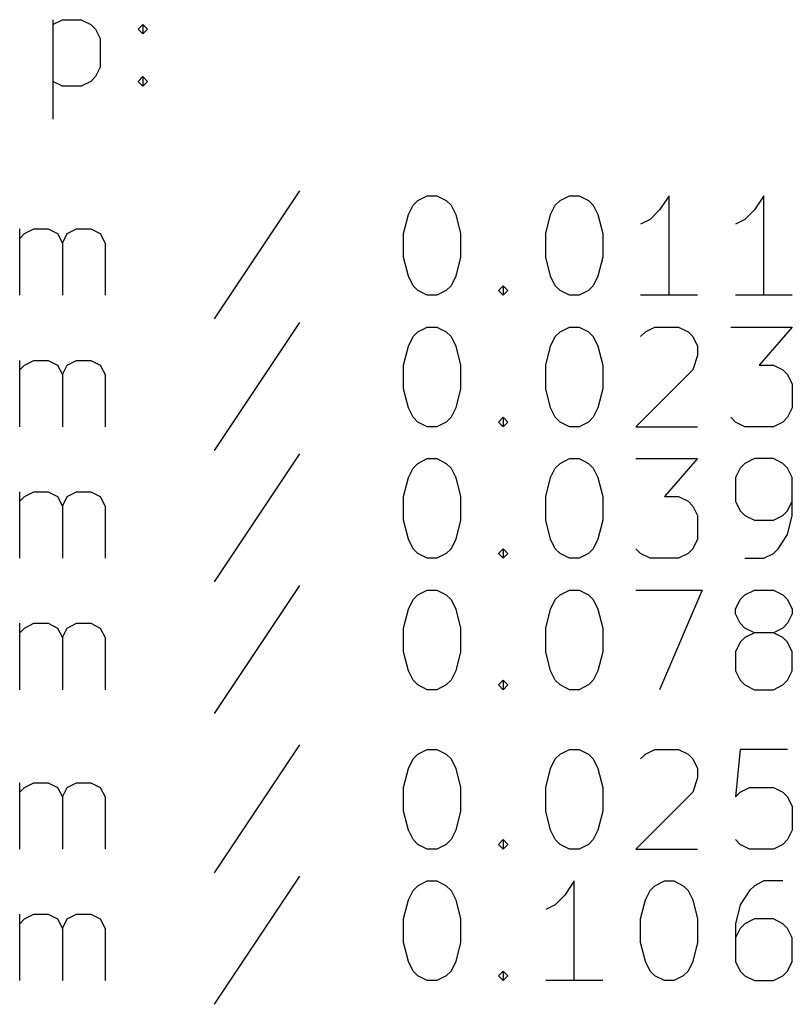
# Model space of a CAD drawing. Extents: x 32.9 to 103.1, y -87.4 to -35.5.
# Tile 2 of 4: x 48.8 to 64.3, y -87.1 to -67.3. Entities that reach past the tile are written whole.
import ezdxf

# ---------------------------------------------------------------- set-up
doc = ezdxf.new("R2010")
doc.units = 0
doc.layers.add('BLACK', color=7, linetype='CONTINUOUS')

msp = doc.modelspace()

# ---------------------------------------------------------------- linework, layer by layer
at = {"layer": 'BLACK', "linetype": 'CONTINUOUS'}
for p, q in [((49.46253, -67.331504), (49.46253, -69.331504)), ((49.46253, -67.426742), (49.653006, -67.331504)), ((49.653006, -67.331504), (50.033959, -67.331504)), ((50.033959, -67.331504), (50.224435, -67.426742)), ((50.224435, -67.426742), (50.319673, -67.52198)), ((50.319673, -67.52198), (50.414911, -67.712457)), ((51.176816, -67.52198), (51.272054, -67.426742)), ((51.272054, -67.617219), (51.176816, -67.52198)), ((51.272054, -67.426742), (51.367292, -67.52198)), ((51.272054, -67.426742), (51.272054, -67.617219)), ((51.367292, -67.52198), (51.272054, -67.617219)), ((50.414911, -67.712457), (50.414911, -68.283885)), ((50.414911, -68.283885), (50.319673, -68.474361)), ((49.653006, -68.664838), (49.46253, -68.5696)), ((50.224435, -68.5696), (50.033959, -68.664838)), ((50.319673, -68.474361), (50.224435, -68.5696)), ((51.176816, -68.5696), (51.272054, -68.474361)), ((51.272054, -68.664838), (51.176816, -68.5696)), ((51.272054, -68.474361), (51.367292, -68.5696)), ((51.272054, -68.474361), (51.272054, -68.664838)), ((51.367292, -68.5696), (51.272054, -68.664838)), ((50.033959, -68.664838), (49.653006, -68.664838)), ((54.414912, -70.7696), (52.700627, -73.341028)), ((56.700627, -71.055314), (56.795865, -70.960076)), ((56.795865, -70.960076), (56.986341, -70.864838)), ((56.986341, -70.864838), (57.176818, -70.864838)), ((57.176818, -70.864838), (57.367294, -70.960076)), ((57.367294, -70.960076), (57.462532, -71.055314)), ((59.55777, -71.055314), (59.653008, -70.960076)), ((59.653008, -70.960076), (59.843484, -70.864838)), ((59.843484, -70.864838), (60.033961, -70.864838)), ((60.033961, -70.864838), (60.224437, -70.960076)), ((60.224437, -70.960076), (60.319675, -71.055314)), ((61.843484, -70.864838), (61.653008, -71.150552)), ((61.843484, -72.864838), (61.843484, -70.864838)), ((63.748246, -70.864838), (63.55777, -71.150552)), ((63.748246, -72.864838), (63.748246, -70.864838)), ((56.605389, -71.24579), (56.700627, -71.055314)), ((57.462532, -71.055314), (57.55777, -71.24579)), ((59.462532, -71.24579), (59.55777, -71.055314)), ((60.319675, -71.055314), (60.414913, -71.24579)), ((61.653008, -71.150552), (61.462532, -71.341028)), ((63.55777, -71.150552), (63.367294, -71.341028)), ((56.510151, -71.626742), (56.605389, -71.24579)), ((57.55777, -71.24579), (57.653008, -71.626742)), ((59.367294, -71.626742), (59.462532, -71.24579)), ((60.414913, -71.24579), (60.510151, -71.626742)), ((61.462532, -71.341028), (61.272056, -71.436266)), ((63.367294, -71.341028), (63.176818, -71.436266)), ((48.795864, -72.864838), (48.795864, -71.531504)), ((48.891102, -71.626742), (49.081578, -71.531504)), ((49.081578, -71.531504), (49.367293, -71.531504)), ((49.367293, -71.531504), (49.557769, -71.626742)), ((49.748245, -71.626742), (49.938721, -71.531504)), ((49.938721, -71.531504), (50.224435, -71.531504)), ((50.224435, -71.531504), (50.414912, -71.626742)), ((48.795864, -71.72198), (48.891102, -71.626742)), ((49.557769, -71.626742), (49.653007, -71.817219)), ((49.653007, -71.817219), (49.748245, -71.626742)), ((50.414912, -71.626742), (50.51015, -71.817219)), ((56.510151, -72.102933), (56.510151, -71.626742)), ((57.653008, -71.626742), (57.653008, -72.102933)), ((59.367294, -72.102933), (59.367294, -71.626742)), ((60.510151, -71.626742), (60.510151, -72.102933)), ((49.653007, -71.817219), (49.653007, -72.864838)), ((50.51015, -71.817219), (50.51015, -72.864838)), ((56.605389, -72.483885), (56.510151, -72.102933)), ((57.653008, -72.102933), (57.55777, -72.483885)), ((59.462532, -72.483885), (59.367294, -72.102933)), ((60.510151, -72.102933), (60.414913, -72.483885)), ((56.700627, -72.674361), (56.605389, -72.483885)), ((57.55777, -72.483885), (57.462532, -72.674361)), ((59.55777, -72.674361), (59.462532, -72.483885)), ((60.414913, -72.483885), (60.319675, -72.674361)), ((56.795865, -72.7696), (56.700627, -72.674361)), ((57.462532, -72.674361), (57.367294, -72.7696)), ((58.414913, -72.7696), (58.510151, -72.674361)), ((58.510151, -72.674361), (58.605389, -72.7696)), ((58.510151, -72.674361), (58.510151, -72.864838)), ((59.653008, -72.7696), (59.55777, -72.674361)), ((60.319675, -72.674361), (60.224437, -72.7696)), ((56.986341, -72.864838), (56.795865, -72.7696)), ((57.176818, -72.864838), (56.986341, -72.864838)), ((57.367294, -72.7696), (57.176818, -72.864838)), ((58.510151, -72.864838), (58.414913, -72.7696)), ((58.605389, -72.7696), (58.510151, -72.864838)), ((59.843484, -72.864838), (59.653008, -72.7696)), ((60.033961, -72.864838), (59.843484, -72.864838)), ((60.224437, -72.7696), (60.033961, -72.864838)), ((62.414913, -72.864838), (61.272056, -72.864838)), ((64.319675, -72.864838), (63.176818, -72.864838)), ((54.414912, -73.4096), (52.700627, -75.981028)), ((56.795865, -73.600076), (56.986341, -73.504838)), ((56.986341, -73.504838), (57.176818, -73.504838)), ((57.176818, -73.504838), (57.367294, -73.600076)), ((59.653008, -73.600076), (59.843484, -73.504838)), ((59.843484, -73.504838), (60.033961, -73.504838)), ((60.033961, -73.504838), (60.224437, -73.600076)), ((61.367294, -73.600076), (61.55777, -73.504838)), ((61.55777, -73.504838), (62.033961, -73.504838)), ((62.033961, -73.504838), (62.224437, -73.600076)), ((63.08158, -73.504838), (64.319675, -73.504838)), ((64.319675, -73.504838), (63.653008, -74.266742)), ((56.605389, -73.88579), (56.700627, -73.695314)), ((56.700627, -73.695314), (56.795865, -73.600076)), ((57.367294, -73.600076), (57.462532, -73.695314)), ((57.462532, -73.695314), (57.55777, -73.88579)), ((59.462532, -73.88579), (59.55777, -73.695314)), ((59.55777, -73.695314), (59.653008, -73.600076)), ((60.224437, -73.600076), (60.319675, -73.695314)), ((60.319675, -73.695314), (60.414913, -73.88579)), ((61.272056, -73.695314), (61.367294, -73.600076)), ((62.224437, -73.600076), (62.319675, -73.695314)), ((62.319675, -73.695314), (62.414913, -73.88579)), ((56.510151, -74.266742), (56.605389, -73.88579)), ((57.55777, -73.88579), (57.653008, -74.266742)), ((59.367294, -74.266742), (59.462532, -73.88579)), ((60.414913, -73.88579), (60.510151, -74.266742)), ((62.414913, -73.88579), (62.414913, -74.076266)), ((62.414913, -74.076266), (62.319675, -74.36198)), ((48.795864, -75.504838), (48.795864, -74.171504)), ((48.795864, -74.36198), (48.891102, -74.266742)), ((48.891102, -74.266742), (49.081578, -74.171504)), ((49.081578, -74.171504), (49.367293, -74.171504)), ((49.367293, -74.171504), (49.557769, -74.266742)), ((49.557769, -74.266742), (49.653007, -74.457219)), ((49.653007, -74.457219), (49.748245, -74.266742)), ((49.748245, -74.266742), (49.938721, -74.171504)), ((49.938721, -74.171504), (50.224435, -74.171504)), ((50.224435, -74.171504), (50.414912, -74.266742)), ((50.414912, -74.266742), (50.51015, -74.457219)), ((56.510151, -74.742933), (56.510151, -74.266742)), ((57.653008, -74.266742), (57.653008, -74.742933)), ((59.367294, -74.742933), (59.367294, -74.266742)), ((60.510151, -74.266742), (60.510151, -74.742933)), ((63.653008, -74.266742), (63.938723, -74.266742)), ((63.938723, -74.266742), (64.129199, -74.36198)), ((49.653007, -74.457219), (49.653007, -75.504838)), ((50.51015, -74.457219), (50.51015, -75.504838)), ((62.319675, -74.36198), (61.176818, -75.504838)), ((64.129199, -74.36198), (64.224437, -74.457219)), ((64.224437, -74.457219), (64.319675, -74.647695)), ((64.319675, -74.647695), (64.319675, -75.123885)), ((56.605389, -75.123885), (56.510151, -74.742933)), ((57.653008, -74.742933), (57.55777, -75.123885)), ((59.462532, -75.123885), (59.367294, -74.742933)), ((60.510151, -74.742933), (60.414913, -75.123885)), ((56.700627, -75.314361), (56.605389, -75.123885)), ((57.55777, -75.123885), (57.462532, -75.314361)), ((59.55777, -75.314361), (59.462532, -75.123885)), ((60.414913, -75.123885), (60.319675, -75.314361)), ((64.319675, -75.123885), (64.224437, -75.314361)), ((56.795865, -75.4096), (56.700627, -75.314361)), ((57.462532, -75.314361), (57.367294, -75.4096)), ((58.414913, -75.4096), (58.510151, -75.314361)), ((58.510151, -75.314361), (58.605389, -75.4096)), ((58.510151, -75.314361), (58.510151, -75.504838)), ((59.653008, -75.4096), (59.55777, -75.314361)), ((60.319675, -75.314361), (60.224437, -75.4096)), ((63.176818, -75.4096), (63.08158, -75.314361)), ((64.224437, -75.314361), (64.129199, -75.4096)), ((56.986341, -75.504838), (56.795865, -75.4096)), ((57.176818, -75.504838), (56.986341, -75.504838)), ((57.367294, -75.4096), (57.176818, -75.504838)), ((58.510151, -75.504838), (58.414913, -75.4096)), ((58.605389, -75.4096), (58.510151, -75.504838)), ((59.843484, -75.504838), (59.653008, -75.4096)), ((60.033961, -75.504838), (59.843484, -75.504838)), ((60.224437, -75.4096), (60.033961, -75.504838)), ((61.176818, -75.504838), (62.414913, -75.504838)), ((63.367294, -75.504838), (63.176818, -75.4096)), ((63.938723, -75.504838), (63.367294, -75.504838)), ((64.129199, -75.4096), (63.938723, -75.504838)), ((54.414912, -76.0496), (52.700627, -78.621028)), ((56.700627, -76.335314), (56.795865, -76.240076)), ((56.795865, -76.240076), (56.986341, -76.144838)), ((56.986341, -76.144838), (57.176818, -76.144838)), ((57.176818, -76.144838), (57.367294, -76.240076)), ((57.367294, -76.240076), (57.462532, -76.335314)), ((59.55777, -76.335314), (59.653008, -76.240076)), ((59.653008, -76.240076), (59.843484, -76.144838)), ((59.843484, -76.144838), (60.033961, -76.144838)), ((60.033961, -76.144838), (60.224437, -76.240076)), ((60.224437, -76.240076), (60.319675, -76.335314)), ((61.176818, -76.144838), (62.414913, -76.144838)), ((62.414913, -76.144838), (61.748246, -76.906742)), ((63.367294, -76.240076), (63.272056, -76.335314)), ((63.55777, -76.144838), (63.367294, -76.240076)), ((63.938723, -76.144838), (63.55777, -76.144838)), ((64.129199, -76.240076), (63.938723, -76.144838)), ((64.224437, -76.335314), (64.129199, -76.240076)), ((56.605389, -76.52579), (56.700627, -76.335314)), ((57.462532, -76.335314), (57.55777, -76.52579)), ((59.462532, -76.52579), (59.55777, -76.335314)), ((60.319675, -76.335314), (60.414913, -76.52579)), ((63.272056, -76.335314), (63.176818, -76.52579)), ((64.319675, -76.52579), (64.224437, -76.335314)), ((56.510151, -76.906742), (56.605389, -76.52579)), ((57.55777, -76.52579), (57.653008, -76.906742)), ((59.367294, -76.906742), (59.462532, -76.52579)), ((60.414913, -76.52579), (60.510151, -76.906742)), ((63.176818, -76.52579), (63.176818, -77.00198)), ((64.319675, -77.287695), (64.319675, -76.52579)), ((48.795864, -78.144838), (48.795864, -76.811504)), ((48.891102, -76.906742), (49.081578, -76.811504)), ((49.081578, -76.811504), (49.367293, -76.811504)), ((49.367293, -76.811504), (49.557769, -76.906742)), ((49.748245, -76.906742), (49.938721, -76.811504)), ((49.938721, -76.811504), (50.224435, -76.811504)), ((50.224435, -76.811504), (50.414912, -76.906742)), ((48.795864, -77.00198), (48.891102, -76.906742)), ((49.557769, -76.906742), (49.653007, -77.097219)), ((49.653007, -77.097219), (49.748245, -76.906742)), ((49.653007, -77.097219), (49.653007, -78.144838)), ((50.414912, -76.906742), (50.51015, -77.097219)), ((50.51015, -77.097219), (50.51015, -78.144838)), ((56.510151, -77.382933), (56.510151, -76.906742)), ((57.653008, -76.906742), (57.653008, -77.382933)), ((59.367294, -77.382933), (59.367294, -76.906742)), ((60.510151, -76.906742), (60.510151, -77.382933)), ((61.748246, -76.906742), (62.033961, -76.906742)), ((62.033961, -76.906742), (62.224437, -77.00198)), ((62.224437, -77.00198), (62.319675, -77.097219)), ((62.319675, -77.097219), (62.414913, -77.287695)), ((63.176818, -77.00198), (63.272056, -77.192457)), ((64.224437, -77.192457), (64.319675, -77.00198)), ((62.414913, -77.287695), (62.414913, -77.763885)), ((63.272056, -77.192457), (63.367294, -77.287695)), ((63.367294, -77.287695), (63.55777, -77.382933)), ((63.938723, -77.382933), (64.129199, -77.287695)), ((64.129199, -77.287695), (64.224437, -77.192457)), ((64.224437, -77.668647), (64.319675, -77.287695)), ((56.605389, -77.763885), (56.510151, -77.382933)), ((57.653008, -77.382933), (57.55777, -77.763885)), ((59.462532, -77.763885), (59.367294, -77.382933)), ((60.510151, -77.382933), (60.414913, -77.763885)), ((63.55777, -77.382933), (63.938723, -77.382933)), ((64.033961, -77.954361), (64.224437, -77.668647)), ((56.700627, -77.954361), (56.605389, -77.763885)), ((57.55777, -77.763885), (57.462532, -77.954361)), ((59.55777, -77.954361), (59.462532, -77.763885)), ((60.414913, -77.763885), (60.319675, -77.954361)), ((62.414913, -77.763885), (62.319675, -77.954361)), ((56.795865, -78.0496), (56.700627, -77.954361)), ((56.986341, -78.144838), (56.795865, -78.0496)), ((57.367294, -78.0496), (57.176818, -78.144838)), ((57.462532, -77.954361), (57.367294, -78.0496)), ((58.414913, -78.0496), (58.510151, -77.954361)), ((58.510151, -78.144838), (58.414913, -78.0496)), ((58.510151, -77.954361), (58.605389, -78.0496)), ((58.510151, -77.954361), (58.510151, -78.144838)), ((58.605389, -78.0496), (58.510151, -78.144838)), ((59.653008, -78.0496), (59.55777, -77.954361)), ((59.843484, -78.144838), (59.653008, -78.0496)), ((60.224437, -78.0496), (60.033961, -78.144838)), ((60.319675, -77.954361), (60.224437, -78.0496)), ((61.272056, -78.0496), (61.176818, -77.954361)), ((61.462532, -78.144838), (61.272056, -78.0496)), ((62.224437, -78.0496), (62.033961, -78.144838)), ((62.319675, -77.954361), (62.224437, -78.0496)), ((63.748246, -78.144838), (63.938723, -78.0496)), ((63.938723, -78.0496), (64.033961, -77.954361)), ((57.176818, -78.144838), (56.986341, -78.144838)), ((60.033961, -78.144838), (59.843484, -78.144838)), ((62.033961, -78.144838), (61.462532, -78.144838)), ((63.367294, -78.144838), (63.748246, -78.144838)), ((54.414912, -78.6896), (52.700627, -81.261028)), ((56.700627, -78.975314), (56.795865, -78.880076)), ((56.795865, -78.880076), (56.986341, -78.784838)), ((56.986341, -78.784838), (57.176818, -78.784838)), ((57.176818, -78.784838), (57.367294, -78.880076)), ((57.367294, -78.880076), (57.462532, -78.975314)), ((59.55777, -78.975314), (59.653008, -78.880076)), ((59.653008, -78.880076), (59.843484, -78.784838)), ((59.843484, -78.784838), (60.033961, -78.784838)), ((60.033961, -78.784838), (60.224437, -78.880076)), ((60.224437, -78.880076), (60.319675, -78.975314)), ((61.176818, -78.784838), (62.510151, -78.784838)), ((62.510151, -78.784838), (61.653008, -80.784838)), ((63.272056, -78.975314), (63.367294, -78.880076)), ((63.367294, -78.880076), (63.55777, -78.784838)), ((63.55777, -78.784838), (63.938723, -78.784838)), ((63.938723, -78.784838), (64.129199, -78.880076)), ((64.129199, -78.880076), (64.224437, -78.975314)), ((56.605389, -79.16579), (56.700627, -78.975314)), ((57.462532, -78.975314), (57.55777, -79.16579)), ((59.462532, -79.16579), (59.55777, -78.975314)), ((60.319675, -78.975314), (60.414913, -79.16579)), ((63.176818, -79.16579), (63.272056, -78.975314)), ((64.224437, -78.975314), (64.319675, -79.16579)), ((56.510151, -79.546742), (56.605389, -79.16579)), ((57.55777, -79.16579), (57.653008, -79.546742)), ((59.367294, -79.546742), (59.462532, -79.16579)), ((60.414913, -79.16579), (60.510151, -79.546742)), ((63.176818, -79.261028), (63.176818, -79.16579)), ((63.272056, -79.451504), (63.176818, -79.261028)), ((64.319675, -79.261028), (64.224437, -79.451504)), ((64.319675, -79.16579), (64.319675, -79.261028)), ((48.795864, -80.784838), (48.795864, -79.451504)), ((48.891102, -79.546742), (49.081578, -79.451504)), ((49.081578, -79.451504), (49.367293, -79.451504)), ((49.367293, -79.451504), (49.557769, -79.546742)), ((49.748245, -79.546742), (49.938721, -79.451504)), ((49.938721, -79.451504), (50.224435, -79.451504)), ((50.224435, -79.451504), (50.414912, -79.546742)), ((63.367294, -79.546742), (63.272056, -79.451504)), ((64.224437, -79.451504), (64.129199, -79.546742)), ((48.795864, -79.64198), (48.891102, -79.546742)), ((49.557769, -79.546742), (49.653007, -79.737219)), ((49.653007, -79.737219), (49.748245, -79.546742)), ((50.414912, -79.546742), (50.51015, -79.737219)), ((56.510151, -80.022933), (56.510151, -79.546742)), ((57.653008, -79.546742), (57.653008, -80.022933)), ((59.367294, -80.022933), (59.367294, -79.546742)), ((60.510151, -79.546742), (60.510151, -80.022933)), ((63.55777, -79.64198), (63.367294, -79.546742)), ((63.55777, -79.64198), (63.367294, -79.737219)), ((63.938723, -79.64198), (63.55777, -79.64198)), ((64.129199, -79.546742), (63.938723, -79.64198)), ((64.129199, -79.737219), (63.938723, -79.64198)), ((49.653007, -79.737219), (49.653007, -80.784838)), ((50.51015, -79.737219), (50.51015, -80.784838)), ((63.272056, -79.832457), (63.176818, -80.022933)), ((63.367294, -79.737219), (63.272056, -79.832457)), ((64.224437, -79.832457), (64.129199, -79.737219)), ((64.319675, -80.022933), (64.224437, -79.832457)), ((56.605389, -80.403885), (56.510151, -80.022933)), ((57.653008, -80.022933), (57.55777, -80.403885)), ((59.462532, -80.403885), (59.367294, -80.022933)), ((60.510151, -80.022933), (60.414913, -80.403885)), ((63.176818, -80.022933), (63.176818, -80.403885)), ((64.319675, -80.403885), (64.319675, -80.022933)), ((56.700627, -80.594361), (56.605389, -80.403885)), ((57.55777, -80.403885), (57.462532, -80.594361)), ((59.55777, -80.594361), (59.462532, -80.403885)), ((60.414913, -80.403885), (60.319675, -80.594361)), ((63.176818, -80.403885), (63.272056, -80.594361)), ((64.224437, -80.594361), (64.319675, -80.403885)), ((56.795865, -80.6896), (56.700627, -80.594361)), ((57.462532, -80.594361), (57.367294, -80.6896)), ((58.414913, -80.6896), (58.510151, -80.594361)), ((58.510151, -80.594361), (58.605389, -80.6896)), ((58.510151, -80.594361), (58.510151, -80.784838)), ((59.653008, -80.6896), (59.55777, -80.594361)), ((60.319675, -80.594361), (60.224437, -80.6896)), ((63.272056, -80.594361), (63.367294, -80.6896)), ((64.129199, -80.6896), (64.224437, -80.594361)), ((56.986341, -80.784838), (56.795865, -80.6896)), ((57.176818, -80.784838), (56.986341, -80.784838)), ((57.367294, -80.6896), (57.176818, -80.784838)), ((58.510151, -80.784838), (58.414913, -80.6896)), ((58.605389, -80.6896), (58.510151, -80.784838)), ((59.843484, -80.784838), (59.653008, -80.6896)), ((60.033961, -80.784838), (59.843484, -80.784838)), ((60.224437, -80.6896), (60.033961, -80.784838)), ((63.367294, -80.6896), (63.55777, -80.784838)), ((63.55777, -80.784838), (63.938723, -80.784838)), ((63.938723, -80.784838), (64.129199, -80.6896)), ((54.414912, -81.8896), (52.700627, -84.461028)), ((56.795865, -82.080076), (56.986341, -81.984838)), ((56.986341, -81.984838), (57.176818, -81.984838)), ((57.176818, -81.984838), (57.367294, -82.080076)), ((59.653008, -82.080076), (59.843484, -81.984838)), ((59.843484, -81.984838), (60.033961, -81.984838)), ((60.033961, -81.984838), (60.224437, -82.080076)), ((61.367294, -82.080076), (61.55777, -81.984838)), ((61.55777, -81.984838), (62.033961, -81.984838)), ((62.033961, -81.984838), (62.224437, -82.080076)), ((63.272056, -81.984838), (63.176818, -82.937219)), ((64.224437, -81.984838), (63.272056, -81.984838)), ((56.605389, -82.36579), (56.700627, -82.175314)), ((56.700627, -82.175314), (56.795865, -82.080076)), ((57.367294, -82.080076), (57.462532, -82.175314)), ((57.462532, -82.175314), (57.55777, -82.36579)), ((59.462532, -82.36579), (59.55777, -82.175314)), ((59.55777, -82.175314), (59.653008, -82.080076)), ((60.224437, -82.080076), (60.319675, -82.175314)), ((60.319675, -82.175314), (60.414913, -82.36579)), ((61.272056, -82.175314), (61.367294, -82.080076)), ((62.224437, -82.080076), (62.319675, -82.175314)), ((62.319675, -82.175314), (62.414913, -82.36579)), ((56.510151, -82.746742), (56.605389, -82.36579)), ((57.55777, -82.36579), (57.653008, -82.746742)), ((59.367294, -82.746742), (59.462532, -82.36579)), ((60.414913, -82.36579), (60.510151, -82.746742)), ((62.414913, -82.36579), (62.414913, -82.556266)), ((62.414913, -82.556266), (62.319675, -82.84198)), ((48.795864, -83.984838), (48.795864, -82.651504)), ((48.795864, -82.84198), (48.891102, -82.746742)), ((48.891102, -82.746742), (49.081578, -82.651504)), ((49.081578, -82.651504), (49.367293, -82.651504)), ((49.367293, -82.651504), (49.557769, -82.746742)), ((49.557769, -82.746742), (49.653007, -82.937219)), ((49.653007, -82.937219), (49.748245, -82.746742)), ((49.748245, -82.746742), (49.938721, -82.651504)), ((49.938721, -82.651504), (50.224435, -82.651504)), ((50.224435, -82.651504), (50.414912, -82.746742)), ((50.414912, -82.746742), (50.51015, -82.937219)), ((56.510151, -83.222933), (56.510151, -82.746742)), ((57.653008, -82.746742), (57.653008, -83.222933)), ((59.367294, -83.222933), (59.367294, -82.746742)), ((60.510151, -82.746742), (60.510151, -83.222933)), ((63.272056, -82.84198), (63.462532, -82.746742)), ((63.462532, -82.746742), (63.938723, -82.746742)), ((63.938723, -82.746742), (64.129199, -82.84198)), ((49.653007, -82.937219), (49.653007, -83.984838)), ((50.51015, -82.937219), (50.51015, -83.984838)), ((62.319675, -82.84198), (61.176818, -83.984838)), ((63.176818, -82.937219), (63.272056, -82.84198)), ((64.129199, -82.84198), (64.224437, -82.937219)), ((64.224437, -82.937219), (64.319675, -83.127695)), ((56.605389, -83.603885), (56.510151, -83.222933)), ((57.653008, -83.222933), (57.55777, -83.603885)), ((59.462532, -83.603885), (59.367294, -83.222933)), ((60.510151, -83.222933), (60.414913, -83.603885)), ((64.319675, -83.127695), (64.319675, -83.603885)), ((56.700627, -83.794361), (56.605389, -83.603885)), ((57.55777, -83.603885), (57.462532, -83.794361)), ((59.55777, -83.794361), (59.462532, -83.603885)), ((60.414913, -83.603885), (60.319675, -83.794361)), ((64.319675, -83.603885), (64.224437, -83.794361)), ((56.795865, -83.8896), (56.700627, -83.794361)), ((57.462532, -83.794361), (57.367294, -83.8896)), ((58.414913, -83.8896), (58.510151, -83.794361)), ((58.510151, -83.794361), (58.605389, -83.8896)), ((58.510151, -83.794361), (58.510151, -83.984838)), ((59.653008, -83.8896), (59.55777, -83.794361)), ((60.319675, -83.794361), (60.224437, -83.8896)), ((63.272056, -83.8896), (63.176818, -83.794361)), ((64.224437, -83.794361), (64.129199, -83.8896)), ((56.986341, -83.984838), (56.795865, -83.8896)), ((57.176818, -83.984838), (56.986341, -83.984838)), ((57.367294, -83.8896), (57.176818, -83.984838)), ((58.510151, -83.984838), (58.414913, -83.8896)), ((58.605389, -83.8896), (58.510151, -83.984838)), ((59.843484, -83.984838), (59.653008, -83.8896)), ((60.033961, -83.984838), (59.843484, -83.984838)), ((60.224437, -83.8896), (60.033961, -83.984838)), ((61.176818, -83.984838), (62.414913, -83.984838)), ((63.462532, -83.984838), (63.272056, -83.8896)), ((63.938723, -83.984838), (63.462532, -83.984838)), ((64.129199, -83.8896), (63.938723, -83.984838)), ((54.414912, -84.5296), (52.700627, -87.101028)), ((56.700627, -84.815314), (56.795865, -84.720076)), ((56.795865, -84.720076), (56.986341, -84.624838)), ((56.986341, -84.624838), (57.176818, -84.624838)), ((57.176818, -84.624838), (57.367294, -84.720076)), ((57.367294, -84.720076), (57.462532, -84.815314)), ((59.938722, -84.624838), (59.748246, -84.910552)), ((59.938722, -86.624838), (59.938722, -84.624838)), ((61.462532, -84.815314), (61.55777, -84.720076)), ((61.55777, -84.720076), (61.748246, -84.624838)), ((61.748246, -84.624838), (61.938723, -84.624838)), ((61.938723, -84.624838), (62.129199, -84.720076)), ((62.129199, -84.720076), (62.224437, -84.815314)), ((63.55777, -84.720076), (63.462532, -84.815314)), ((63.748246, -84.624838), (63.55777, -84.720076)), ((64.129199, -84.624838), (63.748246, -84.624838)), ((56.510151, -85.386742), (56.605389, -85.00579)), ((56.605389, -85.00579), (56.700627, -84.815314)), ((57.462532, -84.815314), (57.55777, -85.00579)), ((57.55777, -85.00579), (57.653008, -85.386742)), ((59.748246, -84.910552), (59.55777, -85.101028)), ((61.272056, -85.386742), (61.367294, -85.00579)), ((61.367294, -85.00579), (61.462532, -84.815314)), ((62.224437, -84.815314), (62.319675, -85.00579)), ((62.319675, -85.00579), (62.414913, -85.386742)), ((63.462532, -84.815314), (63.272056, -85.101028)), ((59.55777, -85.101028), (59.367294, -85.196266)), ((63.272056, -85.101028), (63.176818, -85.48198)), ((48.795864, -86.624838), (48.795864, -85.291504)), ((48.795864, -85.48198), (48.891102, -85.386742)), ((48.891102, -85.386742), (49.081578, -85.291504)), ((49.081578, -85.291504), (49.367293, -85.291504)), ((49.367293, -85.291504), (49.557769, -85.386742)), ((49.557769, -85.386742), (49.653007, -85.577219)), ((49.653007, -85.577219), (49.748245, -85.386742)), ((49.748245, -85.386742), (49.938721, -85.291504)), ((49.938721, -85.291504), (50.224435, -85.291504)), ((50.224435, -85.291504), (50.414912, -85.386742)), ((50.414912, -85.386742), (50.51015, -85.577219)), ((56.510151, -85.862933), (56.510151, -85.386742)), ((57.653008, -85.386742), (57.653008, -85.862933)), ((61.272056, -85.862933), (61.272056, -85.386742)), ((62.414913, -85.386742), (62.414913, -85.862933)), ((63.55777, -85.386742), (63.367294, -85.48198)), ((63.938723, -85.386742), (63.55777, -85.386742)), ((64.129199, -85.48198), (63.938723, -85.386742)), ((49.653007, -85.577219), (49.653007, -86.624838)), ((50.51015, -85.577219), (50.51015, -86.624838)), ((63.176818, -85.48198), (63.176818, -86.243885)), ((63.272056, -85.577219), (63.176818, -85.767695)), ((63.367294, -85.48198), (63.272056, -85.577219)), ((64.224437, -85.577219), (64.129199, -85.48198)), ((64.319675, -85.767695), (64.224437, -85.577219)), ((64.319675, -86.243885), (64.319675, -85.767695)), ((56.605389, -86.243885), (56.510151, -85.862933)), ((57.653008, -85.862933), (57.55777, -86.243885)), ((61.367294, -86.243885), (61.272056, -85.862933)), ((62.414913, -85.862933), (62.319675, -86.243885)), ((56.700627, -86.434361), (56.605389, -86.243885)), ((57.55777, -86.243885), (57.462532, -86.434361)), ((61.462532, -86.434361), (61.367294, -86.243885)), ((62.319675, -86.243885), (62.224437, -86.434361)), ((63.176818, -86.243885), (63.272056, -86.434361)), ((64.224437, -86.434361), (64.319675, -86.243885)), ((56.795865, -86.5296), (56.700627, -86.434361)), ((56.986341, -86.624838), (56.795865, -86.5296)), ((57.367294, -86.5296), (57.176818, -86.624838)), ((57.462532, -86.434361), (57.367294, -86.5296)), ((58.414913, -86.5296), (58.510151, -86.434361)), ((58.510151, -86.624838), (58.414913, -86.5296)), ((58.510151, -86.434361), (58.605389, -86.5296)), ((58.510151, -86.434361), (58.510151, -86.624838)), ((58.605389, -86.5296), (58.510151, -86.624838)), ((61.55777, -86.5296), (61.462532, -86.434361)), ((61.748246, -86.624838), (61.55777, -86.5296)), ((62.129199, -86.5296), (61.938723, -86.624838)), ((62.224437, -86.434361), (62.129199, -86.5296)), ((63.272056, -86.434361), (63.367294, -86.5296)), ((63.367294, -86.5296), (63.55777, -86.624838)), ((63.938723, -86.624838), (64.129199, -86.5296)), ((64.129199, -86.5296), (64.224437, -86.434361)), ((57.176818, -86.624838), (56.986341, -86.624838)), ((60.510151, -86.624838), (59.367294, -86.624838)), ((61.938723, -86.624838), (61.748246, -86.624838)), ((63.55777, -86.624838), (63.938723, -86.624838))]:
    msp.add_line(p, q, dxfattribs=at)

doc.saveas('drawing.dxf')
